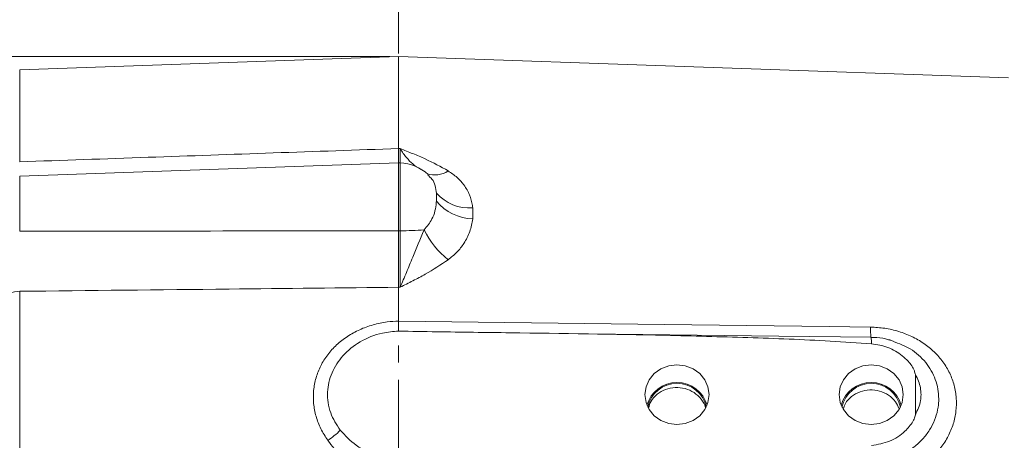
# Model space of a CAD drawing. Header units: inches. Extents: x 0.3 to 33.9, y 0.2 to 21.6.
# Tile 6 of 18: x 6.5 to 12.2, y 11.6 to 14. Entities that reach past the tile are written whole.
import ezdxf

# ---------------------------------------------------------------- set-up
doc = ezdxf.new("R2010")
doc.units = ezdxf.units.IN
doc.header["$MEASUREMENT"] = 0
doc.linetypes.add('CENTERX2', pattern=[0.8, 0.5, -0.1, 0.1, -0.1])
doc.layers.add('SLD-0', color=7, linetype='Continuous', lineweight=15)
doc.styles.add('SLDTEXTSTYLE0', font='TXT', dxfattribs={"width": 0.75})
doc.dimstyles.new('SLDDIMSTYLE1', dxfattribs={"dimtxt": 0.25, "dimasz": 0.13, "dimexe": 0, "dimexo": 0.0625, "dimgap": 0.0625, "dimtad": 0, "dimtih": 1, "dimtoh": 1, "dimrnd": 1e-09, "dimzin": 12, "dimdsep": 46, "dimtxsty": 'SLDTEXTSTYLE0', "dimsah": 1, "dimcen": 0.09, "dimadec": 0, "dimazin": 3, "dimtfac": 1, "dimtofl": 0, "dimtmove": 0, "dimatfit": 3, "dimfxl": 1, "dimfrac": 2, "dimtolj": 1, "dimtzin": 12, "dimarcsym": 0})

# ---------------------------------------------------------------- blocks, each defined once
blk = doc.blocks.new('_D_6')
at = {"layer": 'SLD-0'}
for p, q in [((4.7357, 12.3906), (4.7357, 16.2164)), ((6.2479, 16.1282), (6.1971, 16.1282)), ((6.1971, 16.1282), (6.1971, 15.7313)), ((7.2061, 16.1282), (7.2568, 16.1282)), ((7.2568, 16.1282), (7.2568, 15.7313)), ((4.7357, 16.0914), (6.1083, 16.0914)), ((8.7182, 16.0914), (7.3456, 16.0914)), ((6.1971, 15.7313), (6.2479, 15.7313)), ((7.2568, 15.7313), (7.2061, 15.7313))]:
    blk.add_line(p, q, dxfattribs=at)
for points in [[(4.7357, 16.0914), (4.8657, 16.0714), (4.8657, 16.1114)], [(8.7182, 16.0914), (8.5882, 16.1114), (8.5882, 16.0714)]]:
    blk.add_solid(points, dxfattribs=at)
at = {"layer": 'SLD-0', "char_height": 0.25, "attachment_point": 1, "style": 'SLDTEXTSTYLE0'}
for s, insert in [('3.98', (6.3021, 16.5013, -0.8581)), ('101.2', (6.3113, 16.0536, -0.8581))]:
    blk.add_mtext(s, dxfattribs=dict(at, insert=insert))
blk = doc.blocks.new('_D_7')
at = {"layer": 'SLD-0'}
for p, q in [((6.1437, 13.72), (6.1437, 15.0353)), ((6.1437, 14.9103), (6.9047, 14.9103)), ((7.0442, 14.9471), (6.9934, 14.9471)), ((6.9934, 14.9471), (6.9934, 14.5502)), ((7.8177, 14.9471), (7.8685, 14.9471)), ((7.8685, 14.9471), (7.8685, 14.5502)), ((8.7182, 14.9103), (7.9573, 14.9103)), ((6.9934, 14.5502), (7.0442, 14.5502)), ((7.8685, 14.5502), (7.8177, 14.5502))]:
    blk.add_line(p, q, dxfattribs=at)
for points in [[(6.1437, 14.9103), (6.2737, 14.8903), (6.2737, 14.9303)], [(8.7182, 14.9103), (8.5882, 14.9303), (8.5882, 14.8903)]]:
    blk.add_solid(points, dxfattribs=at)
at = {"layer": 'SLD-0', "char_height": 0.25, "attachment_point": 1, "style": 'SLDTEXTSTYLE0'}
for s, insert in [('2.57', (7.0061, 15.3202, -0.8581)), ('65.4', (7.1077, 14.8725, -0.8581))]:
    blk.add_mtext(s, dxfattribs=dict(at, insert=insert))
blk = doc.blocks.new('_D_8')
at = {"layer": 'SLD-0'}
for p, q in [((13.2862, 12.897), (13.2862, 15.0353)), ((8.7182, 14.9103), (10.3835, 14.9103)), ((10.5231, 14.9471), (10.4723, 14.9471)), ((10.4723, 14.9471), (10.4723, 14.5502)), ((11.4813, 14.9471), (11.5321, 14.9471)), ((11.5321, 14.9471), (11.5321, 14.5502)), ((13.2862, 14.9103), (11.6209, 14.9103)), ((10.4723, 14.5502), (10.5231, 14.5502)), ((11.5321, 14.5502), (11.4813, 14.5502))]:
    blk.add_line(p, q, dxfattribs=at)
for points in [[(8.7182, 14.9103), (8.8482, 14.8903), (8.8482, 14.9303)], [(13.2862, 14.9103), (13.1562, 14.9303), (13.1562, 14.8903)]]:
    blk.add_solid(points, dxfattribs=at)
at = {"layer": 'SLD-0', "char_height": 0.25, "attachment_point": 1, "style": 'SLDTEXTSTYLE0'}
for s, insert in [('4.57', (10.5774, 15.3202, -0.8581)), ('116.0', (10.5866, 14.8725, -0.8581))]:
    blk.add_mtext(s, dxfattribs=dict(at, insert=insert))
blk = doc.blocks.new('_D_9')
at = {"layer": 'SLD-0'}
for p, q in [((16.3753, 13.0779), (16.3753, 16.2164)), ((12.0676, 16.1282), (12.0168, 16.1282)), ((12.0168, 16.1282), (12.0168, 15.7313)), ((13.0258, 16.1282), (13.0766, 16.1282)), ((13.0766, 16.1282), (13.0766, 15.7313)), ((8.7182, 16.0914), (11.9281, 16.0914)), ((16.3753, 16.0914), (13.1654, 16.0914)), ((12.0168, 15.7313), (12.0676, 15.7313)), ((13.0766, 15.7313), (13.0258, 15.7313))]:
    blk.add_line(p, q, dxfattribs=at)
for points in [[(8.7182, 16.0914), (8.8482, 16.0714), (8.8482, 16.1114)], [(16.3753, 16.0914), (16.2453, 16.1114), (16.2453, 16.0714)]]:
    blk.add_solid(points, dxfattribs=at)
at = {"layer": 'SLD-0', "char_height": 0.25, "attachment_point": 1, "style": 'SLDTEXTSTYLE0'}
for s, insert in [('7.66', (12.1219, 16.5013, -0.8581)), ('194.5', (12.1311, 16.0536, -0.8581))]:
    blk.add_mtext(s, dxfattribs=dict(at, insert=insert))
blk = doc.blocks.new('_D_10')
at = {"layer": 'SLD-0'}
for p, q in [((4.8015, 12.482), (3.9208, 12.482)), ((4.0458, 12.482), (4.0458, 9.766)), ((3.5667, 9.392), (3.5159, 9.392)), ((3.5159, 9.392), (3.5159, 8.9951)), ((4.5249, 9.392), (4.5757, 9.392)), ((4.5757, 9.392), (4.5757, 8.9951)), ((3.5159, 8.9951), (3.5667, 8.9951)), ((4.5757, 8.9951), (4.5249, 8.9951)), ((4.0458, 6.2283), (4.0458, 8.9443)), ((7.1159, 6.2283), (3.9208, 6.2283))]:
    blk.add_line(p, q, dxfattribs=at)
for points in [[(4.0458, 12.482), (4.0258, 12.352), (4.0658, 12.352)], [(4.0458, 6.2283), (4.0658, 6.3583), (4.0258, 6.3583)]]:
    blk.add_solid(points, dxfattribs=at)
at = {"layer": 'SLD-0', "char_height": 0.25, "attachment_point": 1, "style": 'SLDTEXTSTYLE0'}
for s, insert in [('6.25', (3.621, 9.765, -0.8581)), ('158.8', (3.6302, 9.3174, -0.8581))]:
    blk.add_mtext(s, dxfattribs=dict(at, insert=insert))
blk = doc.blocks.new('_D_11')
at = {"layer": 'SLD-0'}
for p, q in [((8.6682, 13.8079), (2.5035, 13.8079)), ((2.6285, 13.8079), (2.6285, 10.429)), ((2.1494, 10.0549), (2.0986, 10.0549)), ((2.0986, 10.0549), (2.0986, 9.6581)), ((3.1076, 10.0549), (3.1583, 10.0549)), ((3.1583, 10.0549), (3.1583, 9.6581)), ((2.0986, 9.6581), (2.1494, 9.6581)), ((3.1583, 9.6581), (3.1076, 9.6581)), ((2.6285, 6.2283), (2.6285, 9.6073)), ((7.1159, 6.2283), (2.5035, 6.2283))]:
    blk.add_line(p, q, dxfattribs=at)
for points in [[(2.6285, 13.8079), (2.6085, 13.6779), (2.6485, 13.6779)], [(2.6285, 6.2283), (2.6485, 6.3583), (2.6085, 6.3583)]]:
    blk.add_solid(points, dxfattribs=at)
at = {"layer": 'SLD-0', "char_height": 0.25, "attachment_point": 1, "style": 'SLDTEXTSTYLE0'}
for s, insert in [('7.58', (2.2036, 10.428, -0.8581)), ('192.5', (2.2128, 9.9803, -0.8581))]:
    blk.add_mtext(s, dxfattribs=dict(at, insert=insert))

msp = doc.modelspace()

# ---------------------------------------------------------------- linework, layer by layer
at = {"color": 7, "linetype": 'Continuous', "lineweight": 15}
for p, q in [((8.7182, 13.8079), (6.514, 13.731)), ((12.2668, 13.684), (8.7182, 13.8079)), ((8.7182, 13.272), (8.7182, 13.8079)), ((8.7269, 13.2717), (8.7182, 13.272)), ((8.7182, 13.189), (6.514, 13.112)), ((8.7269, 13.1886), (8.7182, 13.189)), ((8.7182, 13.189), (8.7182, 12.7935)), ((8.7269, 12.7935), (8.7182, 12.7935)), ((6.514, 9.0151), (6.514, 12.4408)), ((8.7182, 12.2674), (8.7182, 12.4641)), ((8.7182, 12.4641), (8.7269, 12.464)), ((8.7182, 12.2674), (8.7182, 12.2674)), ((11.725, 11.9556), (11.725, 11.7221))]:
    msp.add_line(p, q, dxfattribs=at)
at = {"color": 8, "linetype": 'Continuous', "lineweight": 15}
for p, q in [((6.514, 13.1946), (6.514, 13.731)), ((8.7269, 13.1886), (8.7269, 12.7935)), ((6.514, 12.7909), (6.514, 13.112))]:
    msp.add_line(p, q, dxfattribs=at)
at = {"color": 7, "linetype": 'Continuous', "lineweight": 15, "flags": 128}
for points in [[(11.464, 12.2321), (11.2242, 12.2352), (10.2648, 12.2476), (8.7182, 12.2674)], [(11.4671, 12.1729), (10.93, 12.1797), (9.6646, 12.1957)], [(10.3382, 11.6646), (10.3865, 11.6705), (10.4316, 11.6879), (10.4702, 11.7156), (10.4999, 11.7517), (10.5186, 11.7938), (10.5249, 11.8389), (10.5186, 11.884), (10.4999, 11.926), (10.4702, 11.9621), (10.4316, 11.9898), (10.3865, 12.0073), (10.3382, 12.0132), (10.2899, 12.0073), (10.2449, 11.9898), (10.2062, 11.9621), (10.1765, 11.926), (10.1579, 11.884), (10.1515, 11.8389), (10.1579, 11.7938), (10.1765, 11.7517), (10.2062, 11.7156), (10.2449, 11.6879), (10.2899, 11.6705), (10.3382, 11.6646)], [(11.4682, 11.6646), (11.5165, 11.6705), (11.5616, 11.6879), (11.6002, 11.7156), (11.6299, 11.7517), (11.6486, 11.7938), (11.6549, 11.8389), (11.6486, 11.884), (11.6299, 11.926), (11.6002, 11.9621), (11.5616, 11.9898), (11.5165, 12.0073), (11.4682, 12.0132), (11.4199, 12.0073), (11.3749, 11.9898), (11.3362, 11.9621), (11.3065, 11.926), (11.2879, 11.884), (11.2815, 11.8389), (11.2879, 11.7938), (11.3065, 11.7517), (11.3362, 11.7156), (11.3749, 11.6879), (11.4199, 11.6705), (11.4682, 11.6646)]]:
    msp.add_lwpolyline(points, dxfattribs=at)
at = {"color": 7, "linetype": 'Continuous', "lineweight": 15}
for centre, radius, start, end in [((8.7182, 12.9388), 0.25, 46.6903, 88), ((9.1301, 13.1849), 0.2586, 222.1195, 274.3397), ((9.1597, 13.1521), 0.2895, 220.0986, 268.0042), ((8.7255, 14.9357), 2.1423, 270.0386, 273.7856), ((9.327, 13.026), 0.5134, 206.346, 231.4321), ((6.5165, 12.2515), 0.1893, 90.7382, 109.3568), ((10.3382, 11.7296), 0.181, 15.2306, 164.7694), ((10.3382, 11.7311), 0.1737, 11.8445, 168.1555), ((11.4682, 11.7296), 0.181, 15.2306, 164.7694), ((11.4682, 11.7311), 0.1737, 11.8445, 168.1555), ((8.0864, 11.9178), 0.4092, 302.5509, 315.6641)]:
    msp.add_arc(centre, radius, start, end, dxfattribs=at)
at = {"color": 8, "linetype": 'Continuous', "lineweight": 15}
for centre, radius, start, end in [((8.9305, 13.252), 0.134, 249.3186, 304.7607), ((11.7875, 12.2168), 0.3238, 177.2846, 187.8447), ((11.3021, 12.1436), 0.1676, 357.0888, 10.0721)]:
    msp.add_arc(centre, radius, start, end, dxfattribs=at)
at = {"color": 7, "linetype": 'Continuous', "lineweight": 15}
msp.add_ellipse((8.7224, 11.8461), major_axis=(0.4929, 0.0872), ratio=0.962793, start_param=3.561487, end_param=4.53521, dxfattribs=at)
for points, knots in [([(8.7182, 13.272), (8.2324, 13.255), (7.4977, 13.2292), (6.763, 13.2033), (6.514, 13.1946)], [0, 0, 0, 0, 0.661168, 1, 1, 1, 1]), ([(8.7182, 13.272), (8.7182, 13.2571), (8.7182, 13.227), (8.7182, 13.198), (8.7182, 13.1904), (8.7182, 13.1866)], [0, 0, 0, 0, 0.329952, 0.67005, 1, 1, 1, 1]), ([(9.0069, 13.1419), (8.9636, 13.166), (8.8981, 13.2023), (8.8017, 13.2424), (8.7522, 13.262), (8.7272, 13.2716), (8.7269, 13.2717)], [0, 0, 0, 0, 0.493398, 0.745029, 0.997453, 1, 1, 1, 1]), ([(9.1496, 12.9271), (9.1491, 12.9316), (9.146, 12.9571), (9.1333, 13.003), (9.1026, 13.0576), (9.0605, 13.1049), (9.025, 13.1294), (9.0069, 13.1419)], [0, 0, 0, 0, 0.054789, 0.306863, 0.566571, 0.779999, 1, 1, 1, 1]), ([(8.9383, 12.9657), (8.938, 12.9622), (8.9352, 12.9289), (8.9236, 12.8673), (8.8839, 12.8188), (8.8669, 12.7981)], [0, 0, 0, 0, 0.061699, 0.60057, 1, 1, 1, 1]), ([(9.1496, 12.8628), (9.1505, 12.8736), (9.1522, 12.8952), (9.1505, 12.9165), (9.1496, 12.9271)], [0, 0, 0, 0, 0.5, 1, 1, 1, 1]), ([(9.0069, 12.6246), (9.0245, 12.6388), (9.0601, 12.6677), (9.1033, 12.7234), (9.137, 12.7894), (9.1454, 12.838), (9.1496, 12.8628)], [0, 0, 0, 0, 0.21336, 0.43352, 0.711269, 1, 1, 1, 1]), ([(8.7182, 12.7935), (8.329, 12.7928), (7.5943, 12.7915), (6.8596, 12.7911), (6.514, 12.7909)], [0, 0, 0, 0, 0.529676, 1, 1, 1, 1]), ([(8.7182, 12.7935), (8.7182, 12.765), (8.7182, 12.7071), (8.7182, 12.6217), (8.7182, 12.5386), (8.7182, 12.4892), (8.7182, 12.4641)], [0, 0, 0, 0, 0.246215, 0.500001, 0.746214, 1, 1, 1, 1]), ([(8.8669, 12.7981), (8.8444, 12.7445), (8.8091, 12.6602), (8.7636, 12.5487), (8.7394, 12.4919), (8.727, 12.4642), (8.7269, 12.464)], [0, 0, 0, 0, 0.458943, 0.721865, 0.99767, 1, 1, 1, 1]), ([(8.7269, 12.7935), (8.7271, 12.7658), (8.7274, 12.7095), (8.7275, 12.6249), (8.7274, 12.5408), (8.7271, 12.4899), (8.7269, 12.464)], [0, 0, 0, 0, 0.239385, 0.485722, 0.738731, 1, 1, 1, 1]), ([(8.7269, 12.464), (8.7272, 12.4641), (8.7522, 12.4767), (8.8017, 12.5017), (8.8981, 12.5522), (8.9636, 12.5957), (9.0069, 12.6246)], [0, 0, 0, 0, 0.002547, 0.254971, 0.506602, 1, 1, 1, 1]), ([(6.514, 12.4408), (6.92, 12.4451), (7.6547, 12.4527), (8.3895, 12.4606), (8.7182, 12.4641)], [0, 0, 0, 0, 0.55255, 1, 1, 1, 1]), ([(8.7182, 12.2674), (8.6961, 12.2663), (8.646, 12.2636), (8.5694, 12.2472), (8.4912, 12.2189), (8.4197, 12.1794), (8.3567, 12.1304), (8.3043, 12.0725), (8.2636, 12.0078), (8.236, 11.9374), (8.2218, 11.8634), (8.2219, 11.7875), (8.2361, 11.7121), (8.2635, 11.639), (8.2922, 11.595), (8.3066, 11.5729)], [0, 0, 0, 0, 0.063203, 0.143144, 0.223081, 0.302355, 0.381619, 0.459397, 0.53716, 0.614037, 0.690903, 0.767944, 0.844988, 0.922487, 1, 1, 1, 1]), ([(8.7182, 12.2674), (8.7182, 12.2565), (8.7183, 12.2345), (8.7183, 12.2159), (8.7183, 12.2109), (8.7183, 12.209)], [0, 0, 0, 0, 0.381475, 0.762946, 1, 1, 1, 1]), ([(8.3791, 11.6319), (8.3579, 11.6645), (8.3251, 11.7147), (8.3069, 11.7923), (8.3025, 11.8715), (8.3253, 11.9683), (8.3914, 12.0708), (8.4929, 12.153), (8.6082, 12.2), (8.6868, 12.2065), (8.7183, 12.209)], [0, 0, 0, 0, 0.1400258, 0.2157817, 0.2915225, 0.4328654, 0.5751832, 0.7277801, 0.890998, 1, 1, 1, 1]), ([(8.7183, 12.209), (8.7925, 12.2077), (9.0092, 12.2037), (9.2259, 12.2011), (9.3684, 12.1993)], [0, 0, 0, 0, 0.342434, 1, 1, 1, 1]), ([(11.464, 11.3346), (11.4837, 11.335), (11.5314, 11.336), (11.606, 11.3503), (11.6848, 11.3782), (11.7574, 11.4186), (11.8217, 11.4693), (11.8756, 11.5293), (11.9179, 11.596), (11.9474, 11.6679), (11.9636, 11.7428), (11.9653, 11.8187), (11.9532, 11.8935), (11.9268, 11.9647), (11.8875, 12.0306), (11.8362, 12.089), (11.7749, 12.1389), (11.705, 12.179), (11.6285, 12.2086), (11.5474, 12.2276), (11.4918, 12.2306), (11.464, 12.2321)], [0, 0, 0, 0, 0.038378, 0.09291, 0.14744, 0.201566, 0.255685, 0.308751, 0.361806, 0.414177, 0.466541, 0.51909, 0.571642, 0.624715, 0.677797, 0.731116, 0.784444, 0.838115, 0.891792, 0.945895, 1, 1, 1, 1]), ([(11.4695, 12.1351), (11.3897, 12.1405), (11.1503, 12.157), (10.7504, 12.1716), (10.1299, 12.1892), (9.6691, 12.1953), (9.3684, 12.1993)], [0, 0, 0, 0, 0.114166, 0.342488, 0.570881, 1, 1, 1, 1]), ([(11.5958, 12.1508), (11.5811, 12.1554), (11.5451, 12.1667), (11.5012, 12.1732), (11.4729, 12.1721), (11.4671, 12.1719)], [0, 0, 0, 0, 0.35196, 0.865941, 1, 1, 1, 1]), ([(11.5809, 12.1555), (11.5792, 12.1564), (11.5752, 12.1585), (11.5706, 12.1587), (11.5679, 12.1589)], [0, 0, 0, 0, 0.417948, 1, 1, 1, 1]), ([(11.725, 11.9556), (11.7233, 11.9629), (11.7165, 11.9916), (11.6792, 12.042), (11.6121, 12.0966), (11.535, 12.127), (11.486, 12.133), (11.4695, 12.1351)], [0, 0, 0, 0, 0.070467, 0.277117, 0.563291, 0.852377, 1, 1, 1, 1]), ([(11.725, 11.9556), (11.7316, 11.9432), (11.7508, 11.9066), (11.7598, 11.8538), (11.7552, 11.7863), (11.7376, 11.7489), (11.725, 11.7221)], [0, 0, 0, 0, 0.1693715, 0.5001378, 0.6420923, 1, 1, 1, 1]), ([(10.5035, 11.7631), (10.5035, 11.7636), (10.5013, 11.7818), (10.4795, 11.8143), (10.4395, 11.8531), (10.3859, 11.8768), (10.3276, 11.8833), (10.2703, 11.8719), (10.2211, 11.8436), (10.1856, 11.805), (10.1765, 11.7741), (10.1725, 11.7606)], [0, 0, 0, 0, 0.003081, 0.13109, 0.259145, 0.387161, 0.515039, 0.64293, 0.771116, 0.899571, 1, 1, 1, 1]), ([(11.6295, 11.7573), (11.6236, 11.7712), (11.6105, 11.8018), (11.5701, 11.838), (11.5176, 11.8623), (11.4592, 11.8692), (11.4017, 11.8583), (11.3523, 11.8303), (11.3178, 11.7941), (11.3089, 11.7656), (11.3054, 11.7544)], [0, 0, 0, 0, 0.110539, 0.244207, 0.37784, 0.511323, 0.644808, 0.778602, 0.912691, 1, 1, 1, 1]), ([(11.4695, 11.5427), (11.5056, 11.5489), (11.5776, 11.5613), (11.6608, 11.6158), (11.7044, 11.6699), (11.722, 11.7044), (11.7243, 11.718), (11.725, 11.7221)], [0, 0, 0, 0, 0.322606, 0.642638, 0.869131, 0.960935, 1, 1, 1, 1]), ([(8.7183, 11.4641), (8.6789, 11.4679), (8.6155, 11.4742), (8.5336, 11.5064), (8.4534, 11.5514), (8.4081, 11.6005), (8.3791, 11.6319)], [0, 0, 0, 0, 0.297419, 0.479519, 0.666966, 1, 1, 1, 1])]:
    msp.add_open_spline(points, degree=3, knots=knots, dxfattribs=at)
at = {"color": 8, "linetype": 'Continuous', "lineweight": 15}
for points, knots in [([(8.7269, 13.2717), (8.727, 13.2715), (8.7394, 13.2521), (8.7636, 13.2186), (8.8021, 13.1776), (8.8299, 13.1615), (8.845, 13.1528)], [0, 0, 0, 0, 0.002747, 0.327836, 0.63774, 1, 1, 1, 1]), ([(8.7269, 13.2717), (8.7269, 13.2707), (8.7271, 13.2543), (8.7274, 13.226), (8.7275, 13.1986), (8.7274, 13.1848), (8.7272, 13.1862), (8.7272, 13.1866)], [0, 0, 0, 0, 0.016587, 0.293813, 0.579092, 0.864212, 1, 1, 1, 1]), ([(8.8879, 13.1179), (8.8968, 13.1102), (8.9181, 13.0918), (8.932, 13.0559), (8.9362, 13.0264), (8.9383, 13.0115)], [0, 0, 0, 0, 0.263904, 0.62641, 1, 1, 1, 1]), ([(11.4669, 11.4521), (11.4696, 11.4521), (11.4957, 11.452), (11.5451, 11.4568), (11.6127, 11.4749), (11.6756, 11.5044), (11.7319, 11.5436), (11.7797, 11.5916), (11.8175, 11.6457), (11.844, 11.7045), (11.8582, 11.7613), (11.8638, 11.8365), (11.8476, 11.9287), (11.7892, 12.0294), (11.7036, 12.1092), (11.63, 12.1364), (11.5954, 12.1492)], [0, 0, 0, 0, 0.007424, 0.071823, 0.136221, 0.200182, 0.264141, 0.327572, 0.390996, 0.452043, 0.513083, 0.561227, 0.673248, 0.783951, 0.898411, 1, 1, 1, 1])]:
    msp.add_open_spline(points, degree=3, knots=knots, dxfattribs=at)
at = {"color": 7, "linetype": 'Continuous', "lineweight": 15}
msp.add_open_spline([(8.9383, 13.0115), (8.9387, 13.0041), (8.9396, 12.9893), (8.9387, 12.9735), (8.9383, 12.9657)], degree=3, dxfattribs=at)
at = {"layer": 'SLD-0', "linetype": 'CENTERX2', "lineweight": 0}
msp.add_line((8.7182, 17.5257), (8.7182, 3.6265), dxfattribs=at)

# ---------------------------------------------------------------- dimensions: what is measured, and where the dimension line sits
at = {"layer": 'SLD-0'}
for base, p2, picture, middle in [((4.7357, 16.0914), (4.7357, 12.3406), '_D_6', (6.727, 16.0914)), ((6.1437, 14.9103), (6.1437, 13.67), '_D_7', (7.431, 14.9103)), ((13.2862, 14.9103), (13.2862, 12.847), '_D_8', (11.0022, 14.9103)), ((16.3753, 16.0914), (16.3753, 13.0279), '_D_9', (12.5467, 16.0914))]:
    dim = msp.add_linear_dim(base=base, p1=(8.7182, 17.5257), p2=p2, dimstyle='SLDDIMSTYLE1', dxfattribs=at)
    dim.commit()
    dim.dimension.update_dxf_attribs({"geometry": picture, "text_midpoint": middle, "dimtype": 160})
for base, p1, picture, middle in [((2.6285, 6.2283), (8.7182, 13.8079), '_D_11', (2.6285, 10.0181)), ((4.0458, 6.2283), (4.8515, 12.482), '_D_10', (4.0458, 9.3552))]:
    dim = msp.add_linear_dim(base=base, p1=p1, p2=(7.1659, 6.2283), angle=90, dimstyle='SLDDIMSTYLE1', dxfattribs=at)
    dim.commit()
    dim.dimension.update_dxf_attribs({"geometry": picture, "text_midpoint": middle, "dimtype": 160})

doc.saveas('drawing.dxf')
